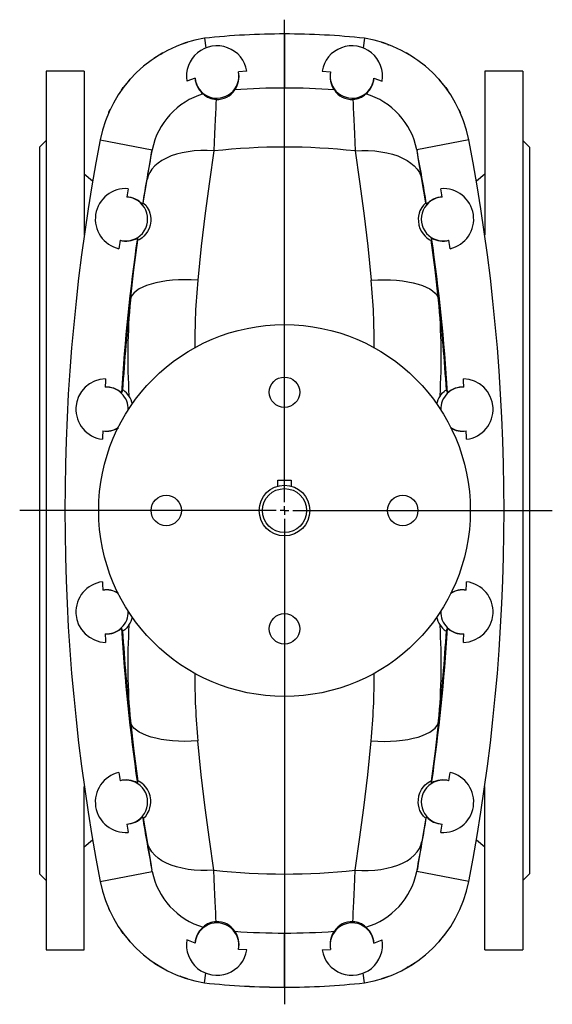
# Model space of a CAD drawing. Extents: x -236 to 987, y -465 to 1667.
# Tile 1 of 3: x -226 to 89, y -465 to 118. Entities that reach past the tile are written whole.
import ezdxf

# ---------------------------------------------------------------- set-up
doc = ezdxf.new("R2010")
doc.units = 0
doc.layers.get('0').update_dxf_attribs({"linetype": 'CONTINUOUS'})
doc.layers.add('FORMAT', color=7, linetype='CONTINUOUS')

# ---------------------------------------------------------------- blocks, each defined once
blk = doc.blocks.new('SW_CENTERMARKSYMBOL_1')
at = {"layer": 'FORMAT', "color": 0}
for p, q in [((0, 5), (0, 290.44)), ((-5, 0), (-156.76, 0)), ((0, 0), (-2.5, 0)), ((0, 0), (0, 2.5)), ((0, 0), (0, -2.5)), ((0, 0), (2.5, 0)), ((5, 0), (158.54, 0)), ((0, -5), (0, -292.15))]:
    blk.add_line(p, q, dxfattribs=at)

msp = doc.modelspace()

# ---------------------------------------------------------------- linework, layer by layer
at = {"color": 7, "linetype": 'CONTINUOUS'}
for p, q in [((-116.73, 106.75), (-115.87, 101.05)), ((-21.93, 106.75), (-22.78, 101.05)), ((-126.99, 104.14), (-131.12, 102.8)), ((-7.53, 102.8), (-11.66, 104.14)), ((-8.37, 103.11), (-7.94, 102.96)), ((-7.78, 102.9), (-7.48, 102.79)), ((-187.83, 87.29), (-210.33, 87.29)), ((-210.33, 87.29), (-210.33, -432.71)), ((-187.83, 87.29), (-187.83, -9.5)), ((-122.28, 83.2), (-127.07, 81.28)), ((-91.57, 87.25), (-96.6, 86.96)), ((-47.08, 87.25), (-42.05, 86.96)), ((-16.37, 83.2), (-11.58, 81.28)), ((71.67, 87.29), (49.17, 87.29)), ((49.17, 87.29), (49.17, -9.5)), ((71.67, 87.29), (71.67, -432.71)), ((-165.8, 76.05), (-164.77, 77.62)), ((-164.76, 77.63), (-164.77, 77.62)), ((26.11, 77.62), (26.11, 77.63)), ((26.11, 77.62), (27.3, 75.86)), ((-173.39, 62.93), (-172.49, 64.7)), ((33.92, 64.49), (34.73, 62.93)), ((-173.39, 62.93), (-173.38, 62.93)), ((34.73, 62.93), (34.73, 62.93)), ((-210.33, 46.29), (-214.33, 42.29)), ((-214.33, 42.29), (-214.33, -387.71)), ((-147.65, 40.8), (-147.8, 40.05)), ((9, 40.8), (9.15, 40.05)), ((75.67, 42.29), (71.67, 46.29)), ((75.67, 42.29), (75.67, -387.71)), ((-182.9, 22.15), (-187.83, 26.29)), ((49.17, 26.29), (44.25, 22.15)), ((-152.97, 9.27), (-153.38, 8.49)), ((14.32, 9.27), (14.73, 8.49)), ((-73.33, -154.71), (-65.33, -154.71)), ((-73.33, -158.26), (-73.33, -154.71)), ((-65.33, -154.71), (-65.33, -158.26)), ((-187.83, -432.71), (-187.83, -335.93)), ((49.17, -432.71), (49.17, -335.93)), ((-152.97, -354.7), (-153.38, -353.92)), ((14.32, -354.7), (14.73, -353.92)), ((-187.83, -371.71), (-182.9, -367.58)), ((44.25, -367.58), (49.17, -371.71)), ((-214.33, -387.71), (-210.33, -391.71)), ((-147.65, -386.23), (-147.8, -385.48)), ((9, -386.23), (9.15, -385.48)), ((71.67, -391.71), (75.67, -387.71)), ((-172.57, -409.92), (-173.39, -408.36)), ((-173.38, -408.36), (-173.39, -408.36)), ((34.73, -408.36), (34.73, -408.36)), ((-164.77, -423.05), (-165.95, -421.28)), ((-164.77, -423.05), (-164.76, -423.05)), ((26.11, -423.05), (26.11, -423.05)), ((-122.28, -428.63), (-127.07, -426.71)), ((-16.37, -428.63), (-11.58, -426.71)), ((-210.33, -432.71), (-187.83, -432.71)), ((-91.57, -432.68), (-96.6, -432.39)), ((-47.08, -432.68), (-42.05, -432.39)), ((49.17, -432.71), (71.67, -432.71)), ((-130.87, -448.33), (-131.18, -448.21)), ((-131.12, -448.23), (-126.99, -449.57)), ((-130.29, -448.54), (-130.72, -448.39)), ((-116.73, -452.18), (-115.87, -446.48)), ((-21.93, -452.18), (-22.78, -446.48)), ((-11.66, -449.57), (-7.53, -448.23))]:
    msp.add_line(p, q, dxfattribs=at)
at = {"color": 8, "linetype": 'CONTINUOUS'}
for p, q in [((-69.33, 109.29), (-69.33, 77.3)), ((-178.46, 46.72), (-147.65, 40.8)), ((39.8, 46.72), (9, 40.8)), ((-152.97, 9.27), (-150.71, 23.11)), ((14.32, 9.27), (12.05, 23.11)), ((-152.97, -354.7), (-150.71, -368.53)), ((14.32, -354.7), (12.05, -368.53)), ((-178.46, -392.14), (-147.65, -386.23)), ((39.8, -392.14), (9, -386.23)), ((-69.33, -454.71), (-69.33, -422.73))]:
    msp.add_line(p, q, dxfattribs=at)
at = {"color": 7, "linetype": 'CONTINUOUS'}
for points in [[(-8.37, 103.11), (-7.95, 102.96), (-7.54, 102.81)], [(-141.43, 98.02), (-145.1, 95.83), (-146.58, 94.84)], [(-142.59, 97.36), (-142.02, 97.69), (-141.45, 98.01)], [(7.92, 94.84), (6.45, 95.83), (2.78, 98.02)], [(-160.79, 82.44), (-161.92, 81.19), (-164.77, 77.62)], [(26.11, 77.62), (23.27, 81.19), (22.14, 82.44)], [(-164.77, 77.62), (-164.81, 77.56), (-164.86, 77.5)], [(26.21, 77.5), (26.16, 77.56), (26.12, 77.62)], [(-173.42, 62.85), (-173.4, 62.89), (-173.39, 62.93)], [(34.73, 62.93), (34.75, 62.89), (34.77, 62.85)], [(-152.97, 9.27), (-152.53, 9.06), (-151.51, 8.02), (-150.53, 6.67), (-149.53, 4.68), (-149.02, 3.21), (-148.66, 1.45), (-148.53, 0.04), (-148.55, -1.53), (-148.91, -3.84), (-149.53, -5.76), (-150.43, -7.6), (-151.35, -8.98), (-152.65, -10.45), (-153.58, -11.28), (-154.36, -11.85), (-155.45, -12.49), (-156.05, -12.71), (-156.22, -12.69)], [(14.32, 9.27), (13.88, 9.06), (12.86, 8.02), (11.88, 6.67), (10.87, 4.68), (10.37, 3.21), (10, 1.45), (9.87, 0.04), (9.9, -1.53), (10.26, -3.84), (10.88, -5.76), (11.78, -7.6), (12.69, -8.98), (14, -10.45), (14.93, -11.28), (15.71, -11.85), (16.8, -12.49), (17.4, -12.71), (17.57, -12.69)], [(-156.43, -11.49), (-156.34, -12.03), (-156.22, -12.69)], [(17.78, -11.49), (17.69, -12.03), (17.57, -12.69)], [(-165.2, -101.5), (-165.44, -102.09), (-165.82, -103.04)], [(-161.39, -104.92), (-162.81, -103.13), (-163.79, -102.22), (-164.52, -101.7), (-165, -101.47), (-165.2, -101.5)], [(22.73, -104.92), (24.15, -103.13), (25.13, -102.22), (25.87, -101.7), (26.35, -101.47), (26.55, -101.5)], [(26.55, -101.5), (26.79, -102.09), (27.17, -103.04)], [(-165.2, -243.93), (-165.44, -243.34), (-165.82, -242.39)], [(-161.39, -240.51), (-162.81, -242.3), (-163.79, -243.21), (-164.52, -243.73), (-165, -243.96), (-165.2, -243.93)], [(22.73, -240.51), (24.15, -242.3), (25.13, -243.21), (25.87, -243.73), (26.35, -243.96), (26.55, -243.93)], [(26.55, -243.93), (26.79, -243.34), (27.17, -242.39)], [(-156.43, -333.94), (-156.34, -333.4), (-156.22, -332.74)], [(-152.97, -354.7), (-152.53, -354.49), (-151.51, -353.45), (-150.53, -352.1), (-149.53, -350.11), (-149.02, -348.64), (-148.66, -346.88), (-148.53, -345.47), (-148.55, -343.9), (-148.91, -341.59), (-149.53, -339.66), (-150.43, -337.83), (-151.35, -336.45), (-152.65, -334.98), (-153.58, -334.15), (-154.36, -333.58), (-155.45, -332.94), (-156.05, -332.72), (-156.22, -332.74)], [(14.32, -354.7), (13.88, -354.49), (12.86, -353.45), (11.88, -352.1), (10.87, -350.11), (10.37, -348.64), (10, -346.88), (9.87, -345.47), (9.9, -343.9), (10.26, -341.59), (10.88, -339.66), (11.78, -337.83), (12.69, -336.45), (14, -334.98), (14.93, -334.15), (15.71, -333.58), (16.8, -332.94), (17.4, -332.72), (17.57, -332.74)], [(17.78, -333.94), (17.69, -333.4), (17.57, -332.74)], [(-173.39, -408.36), (-173.4, -408.32), (-173.42, -408.28)], [(34.77, -408.28), (34.75, -408.32), (34.73, -408.36)], [(-164.86, -422.93), (-164.81, -422.99), (-164.77, -423.05)], [(-164.77, -423.05), (-161.92, -426.61), (-160.79, -427.87)], [(22.14, -427.87), (23.27, -426.61), (26.11, -423.05)], [(26.12, -423.05), (26.16, -422.99), (26.21, -422.93)], [(-146.58, -440.27), (-145.1, -441.26), (-141.43, -443.45)], [(2.78, -443.45), (6.45, -441.26), (7.92, -440.27)], [(-130.29, -448.54), (-130.7, -448.39), (-131.11, -448.24)], [(3.93, -442.79), (3.37, -443.12), (2.8, -443.44)]]:
    msp.add_lwpolyline(points, dxfattribs=at)
at = {"color": 8, "linetype": 'CONTINUOUS'}
for points in [[(-109.79, 70.57), (-109.9, 68.19), (-110.02, 65.4), (-110.17, 62.15), (-110.33, 58.51), (-110.51, 54.46), (-110.69, 50.05), (-110.88, 45.21), (-111.07, 40.06)], [(-28.86, 70.57), (-28.75, 68.19), (-28.63, 65.4), (-28.48, 62.15), (-28.32, 58.51), (-28.14, 54.46), (-27.96, 50.05), (-27.77, 45.21), (-27.58, 40.06)], [(-111.07, 40.06), (-115.03, 40.27), (-118.93, 40.26), (-122.73, 40.04), (-126.41, 39.61), (-129.93, 38.97), (-133.27, 38.13), (-136.38, 37.09), (-139.25, 35.86), (-141.85, 34.45), (-144.16, 32.89), (-146.16, 31.17), (-147.82, 29.31), (-149.14, 27.34), (-150.11, 25.26), (-150.71, 23.11)], [(-150.71, 23.11), (-149.86, 28.05), (-149.09, 32.48), (-148.45, 36.18), (-147.97, 39.02), (-147.8, 40.05)], [(-111.07, 40.06), (-113.81, 21.9), (-116.33, 3.15), (-118.65, -16.36), (-120.69, -36.37)], [(-27.58, 40.06), (-23.62, 40.27), (-19.73, 40.26), (-15.92, 40.04), (-12.24, 39.61), (-8.72, 38.97), (-5.39, 38.13), (-2.27, 37.09), (0.6, 35.86), (3.2, 34.45), (5.51, 32.89), (7.51, 31.17), (9.17, 29.31), (10.49, 27.34), (11.46, 25.26), (12.05, 23.11)], [(-27.58, 40.06), (-24.85, 21.9), (-22.32, 3.15), (-20, -16.36), (-17.96, -36.37)], [(12.05, 23.11), (11.21, 28.05), (10.44, 32.48), (9.8, 36.18), (9.32, 39.02), (9.15, 40.05)], [(-160.58, -48.2), (-158.51, -30.26), (-156.22, -12.69)], [(21.92, -48.2), (19.86, -30.26), (17.57, -12.69)], [(-120.69, -36.37), (-124.55, -36.19), (-128.36, -36.14), (-132.08, -36.22), (-135.69, -36.45), (-139.14, -36.81), (-142.42, -37.31), (-145.5, -37.93), (-148.35, -38.68), (-150.95, -39.55), (-153.27, -40.52), (-155.3, -41.6), (-157.02, -42.78), (-158.42, -44.03), (-159.49, -45.36), (-160.21, -46.75), (-160.58, -48.2)], [(-17.96, -36.37), (-14.1, -36.19), (-10.29, -36.14), (-6.57, -36.22), (-2.97, -36.45), (0.49, -36.81), (3.77, -37.31), (6.85, -37.93), (9.7, -38.68), (12.29, -39.55), (14.62, -40.52), (16.65, -41.6), (18.37, -42.78), (19.77, -44.03), (20.83, -45.36), (21.55, -46.75), (21.92, -48.2)], [(-120.69, -309.06), (-124.55, -309.24), (-128.36, -309.29), (-132.08, -309.2), (-135.69, -308.98), (-139.14, -308.62), (-142.42, -308.12), (-145.5, -307.49), (-148.35, -306.75), (-150.95, -305.88), (-153.27, -304.9), (-155.3, -303.83), (-157.02, -302.65), (-158.42, -301.4), (-159.49, -300.07), (-160.21, -298.68), (-160.58, -297.23)], [(-160.58, -297.23), (-158.51, -315.17), (-156.22, -332.74)], [(-17.96, -309.06), (-14.1, -309.24), (-10.29, -309.29), (-6.57, -309.2), (-2.97, -308.98), (0.49, -308.62), (3.77, -308.12), (6.85, -307.49), (9.7, -306.75), (12.29, -305.88), (14.62, -304.9), (16.65, -303.83), (18.37, -302.65), (19.77, -301.4), (20.83, -300.07), (21.55, -298.68), (21.92, -297.23)], [(21.92, -297.23), (19.86, -315.17), (17.57, -332.74)], [(-111.07, -385.48), (-113.81, -367.33), (-116.33, -348.58), (-118.65, -329.07), (-120.69, -309.06)], [(-27.58, -385.48), (-24.85, -367.33), (-22.32, -348.58), (-20, -329.07), (-17.96, -309.06)], [(-111.07, -385.48), (-115.03, -385.7), (-118.93, -385.69), (-122.73, -385.47), (-126.41, -385.04), (-129.93, -384.4), (-133.27, -383.56), (-136.38, -382.52), (-139.25, -381.29), (-141.85, -379.88), (-144.16, -378.31), (-146.16, -376.6), (-147.82, -374.74), (-149.14, -372.77), (-150.11, -370.69), (-150.71, -368.53)], [(-150.71, -368.53), (-149.86, -373.48), (-149.09, -377.91), (-148.45, -381.61), (-147.97, -384.45), (-147.8, -385.48)], [(-27.58, -385.48), (-23.62, -385.7), (-19.73, -385.69), (-15.92, -385.47), (-12.24, -385.04), (-8.72, -384.4), (-5.39, -383.56), (-2.27, -382.52), (0.6, -381.29), (3.2, -379.88), (5.51, -378.31), (7.51, -376.6), (9.17, -374.74), (10.49, -372.77), (11.46, -370.69), (12.05, -368.53)], [(12.05, -368.53), (11.21, -373.48), (10.44, -377.91), (9.8, -381.61), (9.32, -384.45), (9.15, -385.48)], [(-109.79, -416), (-109.9, -413.62), (-110.02, -410.83), (-110.17, -407.58), (-110.33, -403.94), (-110.51, -399.89), (-110.69, -395.48), (-110.88, -390.64), (-111.07, -385.48)], [(-28.86, -416), (-28.75, -413.62), (-28.63, -410.83), (-28.48, -407.58), (-28.32, -403.94), (-28.14, -399.89), (-27.96, -395.48), (-27.77, -390.64), (-27.58, -385.48)]]:
    msp.add_lwpolyline(points, dxfattribs=at)
at = {"color": 7, "linetype": 'CONTINUOUS'}
for centre, radius in [((-69.33, -172.71), 110), ((-69.33, -102.71), 9), ((-69.33, -172.71), 15), ((-69.33, -172.71), 13), ((-139.33, -172.71), 9), ((0.67, -172.71), 9), ((-69.33, -242.71), 9)]:
    msp.add_circle(centre, radius, dxfattribs=at)
for centre, radius, start, end in [((-104.36, 32.28), 75.49, 99.42849, 168.97295), ((-69.31, -334.99), 444.28, 90.00194, 96.12635), ((-69.34, -334.88), 444.16, 83.87286, 89.99885), ((-69.34, -334.99), 444.28, 83.87365, 89.99806), ((-34.29, 32.28), 75.49, 11.02705, 80.57151), ((-109.33, 84.29), 18, 9.47725, 189.6102), ((-29.33, 84.29), 18, 350.3898, 170.52275), ((-109.33, 84.29), 13, 184.79105, 11.86178), ((-109.23, 84.02), 13.08, 183.57461, 231.20076), ((-109.31, 84), 13.05, 323.53052, 13.10699), ((-29.34, 84), 13.05, 166.89301, 216.46948), ((-29.33, 84.29), 13, 168.13822, 355.20895), ((-29.42, 84.02), 13.08, 308.79924, 356.42539), ((-109.08, 82.64), 12.09, 266.62656, 328.04007), ((-69.35, -333.45), 410.75, 89.99641, 94.11392), ((-69.3, -333.45), 410.75, 85.88608, 90.00359), ((-29.57, 82.64), 12.09, 211.95993, 273.37344), ((-105.2, 32.29), 43.29, 106.39401, 168.66017), ((-109.57, 81.68), 11.11, 225.00616, 268.86184), ((-29.08, 81.68), 11.11, 271.13816, 314.99384), ((-33.45, 32.29), 43.29, 11.33983, 73.60599), ((964.67, -172.71), 1164, 169.13393, 190.86607), ((-1103.33, -172.71), 1164, 349.13393, 10.86607), ((964.67, -172.71), 1132.64, 169.17286, 170.79412), ((-1103.33, -172.71), 1132.64, 9.20588, 10.82714), ((-163.33, -0.21), 18, 85.42712, 257.18362), ((964.67, -172.71), 1142.55, 170.40502, 170.65703), ((24.67, -0.21), 18, 282.81638, 94.57288), ((-1103.33, -172.71), 1142.55, 9.34297, 9.59498), ((-163.33, -0.21), 13, 255.29289, 87.31785), ((-163.04, -0.27), 13.04, 42.16334, 88.566), ((24.67, -0.21), 13, 92.68215, 284.70711), ((24.39, -0.27), 13.04, 91.434, 137.83666), ((-163.04, -0.25), 13.04, 254.04475, 300.44748), ((964.67, -172.71), 1132.64, 171.81662, 176.47317), ((24.39, -0.25), 13.04, 239.55252, 285.95525), ((-1103.33, -172.71), 1132.64, 3.52683, 8.18338), ((964.67, -172.71), 1142.55, 171.95372, 172.20573), ((-1103.33, -172.71), 1142.55, 7.79427, 8.04628), ((-174.83, -112.71), 18, 91.21965, 262.75213), ((964.67, -172.71), 1142.55, 176.08567, 176.33774), ((-1103.33, -172.71), 1142.55, 3.66226, 3.91433), ((36.17, -112.71), 18, 277.24787, 88.78035), ((-174.54, -112.74), 13.04, 48.04347, 94.40175), ((-174.83, -112.71), 13, 357.86352, 93.15393), ((36.17, -112.71), 13, 86.84607, 182.13648), ((35.89, -112.74), 13.04, 85.59825, 131.95653), ((-171.85, -112.04), 12.66, 10.156, 34.22532), ((33.2, -112.05), 12.67, 145.77201, 169.75374), ((964.67, -172.71), 1142.55, 177.63405, 177.88612), ((-174.83, -112.71), 13, 260.81785, 302.88094), ((-174.51, -113.34), 12.44, 258.91849, 303.68172), ((36.17, -112.71), 13, 237.11906, 279.18215), ((35.85, -113.48), 12.3, 237.00518, 281.25254), ((-1103.33, -172.71), 1142.55, 2.11388, 2.36595), ((-174.83, -232.71), 18, 97.24787, 268.78035), ((964.67, -172.71), 1142.55, 182.11388, 182.36595), ((36.17, -232.71), 18, 271.21965, 82.75213), ((-1103.33, -172.71), 1142.55, 357.63405, 357.88612), ((-174.5, -231.96), 12.31, 56.94933, 101.23918), ((-174.83, -232.71), 13, 57.11906, 99.18215), ((35.85, -232.05), 12.4, 78.86628, 123.47765), ((36.17, -232.71), 13, 80.81785, 122.88094), ((-174.83, -232.71), 13, 266.84607, 2.13648), ((36.17, -232.71), 13, 177.86352, 273.15393), ((-171.85, -233.39), 12.65, 325.78364, 350.0399), ((33.19, -233.39), 12.65, 189.92615, 214.21485), ((-174.54, -232.69), 13.04, 265.59825, 311.95653), ((964.67, -172.71), 1132.64, 183.52683, 188.18338), ((-1103.33, -172.71), 1132.64, 351.81662, 356.47317), ((35.89, -232.69), 13.04, 228.04347, 274.40175), ((964.67, -172.71), 1142.55, 183.66226, 183.91433), ((-1103.33, -172.71), 1142.55, 356.08567, 356.33774), ((-163.33, -345.21), 18, 102.81638, 274.57288), ((964.67, -172.71), 1142.55, 187.79427, 188.04628), ((24.67, -345.21), 18, 265.42712, 77.18362), ((-1103.33, -172.71), 1142.55, 351.95372, 352.20573), ((-163.04, -345.18), 13.04, 59.55252, 105.95525), ((-163.33, -345.21), 13, 272.68215, 104.70711), ((24.67, -345.21), 13, 75.29289, 267.31785), ((24.39, -345.18), 13.04, 74.04475, 120.44748), ((-163.04, -345.16), 13.04, 271.434, 317.83666), ((964.67, -172.71), 1132.64, 189.20588, 190.82714), ((-1103.33, -172.71), 1132.64, 349.17286, 350.79412), ((24.39, -345.16), 13.04, 222.16334, 268.566), ((964.67, -172.71), 1142.55, 189.34297, 189.59498), ((-1103.33, -172.71), 1142.55, 350.40502, 350.65703), ((-105.2, -377.72), 43.29, 191.33983, 253.60599), ((-33.45, -377.72), 43.29, 286.39401, 348.66017), ((-104.36, -377.71), 75.49, 191.02705, 260.57151), ((-34.29, -377.71), 75.49, 279.42849, 348.97295), ((-109.33, -429.71), 13, 348.13822, 175.20895), ((-109.23, -429.44), 13.08, 128.79924, 176.42539), ((-109.57, -427.11), 11.11, 91.13816, 134.99384), ((-109.08, -428.07), 12.09, 31.95993, 93.37344), ((-29.33, -429.71), 13, 4.79105, 191.86178), ((-29.57, -428.07), 12.09, 86.62656, 148.04007), ((-29.08, -427.11), 11.11, 45.00616, 88.86184), ((-29.42, -429.44), 13.08, 3.57461, 51.20076), ((-69.35, -11.98), 410.75, 265.88608, 270.00359), ((-109.31, -429.43), 13.05, 346.89301, 36.46948), ((-69.3, -11.98), 410.75, 269.99641, 274.11392), ((-29.34, -429.43), 13.05, 143.53052, 193.10699), ((-109.33, -429.71), 18, 170.3898, 350.52275), ((-29.33, -429.71), 18, 189.47725, 9.6102), ((-69.32, -10.55), 444.16, 263.87286, 269.99885), ((-69.31, -10.44), 444.28, 263.87365, 269.99806), ((-69.34, -10.44), 444.28, 270.00194, 276.12635)]:
    msp.add_arc(centre, radius, start, end, dxfattribs=at)
at = {"color": 8, "linetype": 'CONTINUOUS'}
for centre, radius, start, end in [((-69.33, -334.71), 377.09, 83.64384, 96.35616), ((315.49, -75.58), 437.94, 174.86388, 180.12518), ((-454.3, -75.59), 438.1, 359.87345, 5.13552), ((964.67, -172.71), 1132.12, 173.68542, 176.3933), ((211.43, -81.86), 373.53, 174.82858, 183.53899), ((-350.08, -81.86), 373.53, 356.46101, 5.17142), ((-1103.33, -172.71), 1132.12, 3.6067, 6.31458), ((964.67, -172.71), 1132.12, 183.6067, 186.31458), ((211.43, -263.56), 373.53, 176.46101, 185.17142), ((-350.08, -263.56), 373.53, 354.82858, 3.53899), ((-1103.33, -172.71), 1132.12, 353.68542, 356.3933), ((315.91, -269.82), 438.35, 179.87132, 185.13455), ((-454.51, -269.83), 438.3, 354.86525, 0.12826), ((-69.33, -10.71), 377.09, 263.64384, 276.35616)]:
    msp.add_arc(centre, radius, start, end, dxfattribs=at)

# ---------------------------------------------------------------- block references
at = {"layer": 'FORMAT'}
msp.add_blockref('SW_CENTERMARKSYMBOL_1', (-69.33, -172.71), dxfattribs=at)

doc.saveas('drawing.dxf')
